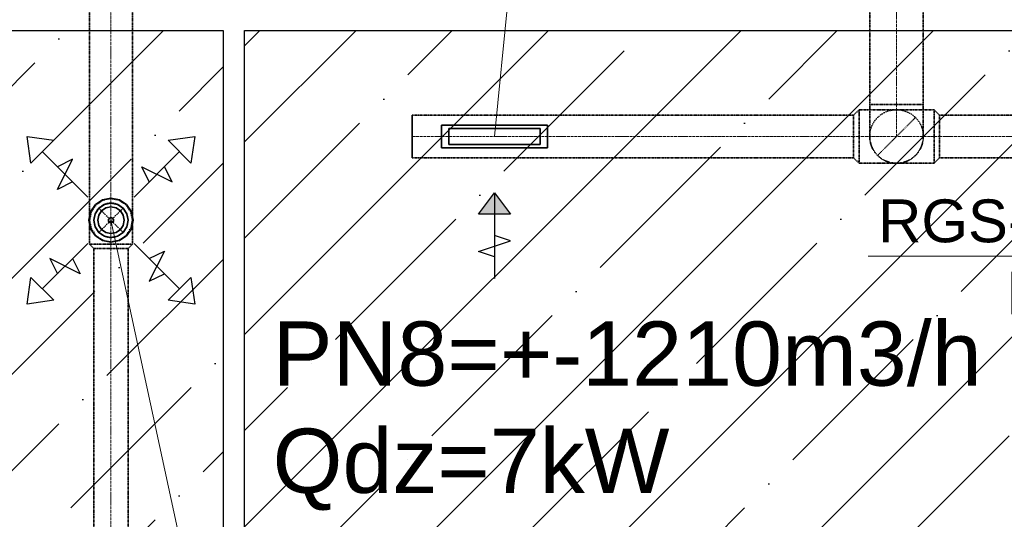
# Model space of a CAD drawing. Header units: millimetres. Extents: x -134161 to 355560, y -27497 to 30328.
# Tile 81 of 95: x 177434 to 182027, y -14941 to -12609. Entities that reach past the tile are written whole.
import ezdxf

# ---------------------------------------------------------------- set-up
doc = ezdxf.new("R2010")
doc.units = ezdxf.units.MM
for name, pattern in [('CenterLine', [17.2, 13, -2, 0.2, -2]), ('HIDDEN', [9.525, 6.35, -3.175]), ('UnderCeiling', [6.7, 4.2, -1, 0.5, -1])]:
    doc.linetypes.add(name, pattern=pattern)
doc.layers.add('AVK-A_uzdevums', color=1, linetype='CONTINUOUS', lineweight=30)
doc.layers.add('AVK-V_uzdevums', color=5, linetype='CONTINUOUS', lineweight=30)
for name, color, linetype in [('Vent-PN6-N-Iekarta', 7, 'CONTINUOUS'), ('Vent-PN6-P-Plusmas bulta', 7, 'CONTINUOUS'), ('Vent-PN7-N-Teksts-', 7, 'CONTINUOUS'), ('Vent-PN7-P', 7, 'CONTINUOUS'), ('Vent-PN7-P-Iekarta', 7, 'CONTINUOUS'), ('Vent-PN7-P-Teksts-', 7, 'CONTINUOUS'), ('Vent-PN8-N', 7, 'CONTINUOUS'), ('Vent-PN8-N-Plusmas bulta', 7, 'CONTINUOUS'), ('Vent-PN8-N-Teksts-', 7, 'CONTINUOUS')]:
    doc.layers.add(name, color=color, linetype=linetype)
doc.styles.add('Arial', font='arial.ttf', dxfattribs={"height": 187.5})
doc.styles.add('PBL', font='arial.ttf')

# ---------------------------------------------------------------- blocks, each defined once
blk = doc.blocks.new('*U1130')
at = {"layer": 'Vent-PN8-N-Teksts-', "color": 7, "linetype": 'Continuous', "lineweight": 15}
for p, q in [((41666.7, 3529.9, 2200), (41551.7, 2971.1, 2200)), ((41551.7, 2971.1, 2200), (39640.2, 2971.1, 2200))]:
    blk.add_line(p, q, dxfattribs=at)
at = {"layer": 'Vent-PN8-N-Teksts-', "color": 7, "linetype": 'Continuous', "lineweight": 25, "style": 'Arial'}
for s, p in [('RGS-0-425-75', (39687.5, 3036.1, 2200)), ('L303', (40285.2, 2699.3, 2200))]:
    blk.add_text(s, height=200, dxfattribs=at).set_placement(p)
blk = doc.blocks.new('*U1131')
at = {"layer": 'Vent-PN8-N-Teksts-', "color": 7, "linetype": 'Continuous', "lineweight": 15}
for p, q in [((37897.9, 3529.9, 2200), (38333.8, 7911.8, 2200)), ((38333.8, 7911.8, 2200), (40245.2, 7911.8, 2200))]:
    blk.add_line(p, q, dxfattribs=at)
at = {"layer": 'Vent-PN8-N-Teksts-', "color": 7, "linetype": 'Continuous', "lineweight": 25, "style": 'Arial'}
for s, p in [('RGS-0-425-75', (38381, 7976.8, 2200)), ('L303', (38978.7, 7640, 2200))]:
    blk.add_text(s, height=200, dxfattribs=at).set_placement(p)
blk = doc.blocks.new('*U1133')
at = {"layer": 'Vent-PN7-N-Teksts-', "color": 7, "linetype": 'Continuous', "lineweight": 15}
for p, q in [((34172.4, 4883, 2300), (34419.1, 4247.1, 2300)), ((34419.1, 4247.1, 2300), (35942.2, 4247.1, 2300))]:
    blk.add_line(p, q, dxfattribs=at)
at = {"layer": 'Vent-PN7-N-Teksts-', "color": 7, "linetype": 'Continuous', "lineweight": 25, "style": 'Arial'}
for s, p in [('URH/A-125', (34466.4, 4312.1, 2300)), ('L100', (34869.9, 3975.3, 2300))]:
    blk.add_text(s, height=200, dxfattribs=at).set_placement(p)
blk = doc.blocks.new('*U1134')
at = {"layer": 'Vent-PN7-N-Teksts-', "color": 7, "linetype": 'Continuous', "lineweight": 15}
for p, q in [((34172.4, 3105.8, 2300), (35197.8, -606.6, 2300)), ((35197.8, -606.6, 2300), (36720.9, -606.6, 2300))]:
    blk.add_line(p, q, dxfattribs=at)
at = {"layer": 'Vent-PN7-N-Teksts-', "color": 7, "linetype": 'Continuous', "lineweight": 25, "style": 'Arial'}
for s, p in [('URH/A-160', (35245.1, -541.6, 2300)), ('L200', (35648.5, -878.4, 2300))]:
    blk.add_text(s, height=200, dxfattribs=at).set_placement(p)
blk = doc.blocks.new('*U1179')
at = {"layer": 'Vent-PN7-P-Teksts-', "color": 7, "linetype": 'Continuous', "lineweight": 15}
for p, q in [((36108.5, 3138.9, 2300), (36913, -597, 2300)), ((36913, -597, 2300), (38125.7, -597, 2300))]:
    blk.add_line(p, q, dxfattribs=at)
at = {"layer": 'Vent-PN7-P-Teksts-', "color": 7, "linetype": 'Continuous', "lineweight": 25, "style": 'Arial'}
for s, p in [('CRL-160', (36960.3, -532, 2300)), ('L200', (37208.6, -868.9, 2300))]:
    blk.add_text(s, height=200, dxfattribs=at).set_placement(p)
blk = doc.blocks.new('*U1502')
at = {"layer": 'Vent-PN8-N-Plusmas bulta', "linetype": 'Continuous', "lineweight": 25}
blk.add_hatch(color=7, dxfattribs=at).paths.add_polyline_path([(37822.9, 3167.4), (37897.9, 3267.4), (37972.9, 3167.4)], flags=0)
at = {"layer": 'Vent-PN8-N-Plusmas bulta', "color": 7, "linetype": 'Continuous', "lineweight": 25}
for p, q in [((37822.9, 3167.4, 2171), (37897.9, 3267.4, 2171)), ((37897.9, 3267.4, 2171), (37897.9, 2867.4, 2171)), ((37897.9, 3267.4, 2171), (37972.9, 3167.4, 2171)), ((37822.9, 2992.4, 2171), (37972.9, 3042.4, 2171)), ((37972.9, 3042.4, 2171), (37897.9, 3067.4, 2171)), ((37897.9, 2967.4, 2171), (37822.9, 2992.4, 2171))]:
    blk.add_line(p, q, dxfattribs=at)
blk.add_3dface([(37822.9, 3167.4, 2171), (37897.9, 3267.4, 2171), (37972.9, 3167.4, 2171)], dxfattribs=at)
blk = doc.blocks.new('*U1504')
at = {"layer": 'Vent-PN8-N', "color": 1, "linetype": 'UnderCeiling', "lineweight": 35}
for p, q in [((39948.2, 3654.9, 2300), (39973.2, 3629.9, 2300)), ((39948.2, 3404.9, 2300), (39973.2, 3429.9, 2300))]:
    blk.add_line(p, q, dxfattribs=at)
at = {"layer": 'Vent-PN8-N', "color": 7, "linetype": 'CenterLine', "lineweight": 18}
blk.add_line((39948.2, 3529.9, 2300), (39973.2, 3529.9, 2300), dxfattribs=at)
at = {"layer": 'Vent-PN8-N', "color": 1, "linetype": 'UnderCeiling', "lineweight": 35, "extrusion": (1, 0, 0)}
for centre, major_axis in [((39948.2, 3529.9, 2300), (0, 125)), ((39973.2, 3529.9, 2300), (0, 100))]:
    blk.add_ellipse(centre, major_axis=major_axis, ratio=1, start_param=0, end_param=3.141593, dxfattribs=at)
blk = doc.blocks.new('*U1505')
at = {"layer": 'Vent-PN8-N', "color": 1, "linetype": 'UnderCeiling', "lineweight": 35}
for p, q in [((39598.2, 3654.9, 2300), (39573.2, 3629.9, 2300)), ((39598.2, 3404.9, 2300), (39573.2, 3429.9, 2300))]:
    blk.add_line(p, q, dxfattribs=at)
at = {"layer": 'Vent-PN8-N', "color": 7, "linetype": 'CenterLine', "lineweight": 18}
blk.add_line((39598.2, 3529.9, 2300), (39573.2, 3529.9, 2300), dxfattribs=at)
at = {"layer": 'Vent-PN8-N', "color": 1, "linetype": 'UnderCeiling', "lineweight": 35, "extrusion": (-1, 0, 0)}
for centre, major_axis in [((39573.2, 3529.9, 2300), (0, -100)), ((39598.2, 3529.9, 2300), (0, -125))]:
    blk.add_ellipse(centre, major_axis=major_axis, ratio=1, start_param=0, end_param=3.141593, dxfattribs=at)
blk = doc.blocks.new('*U1507')
at = {"layer": 'Vent-PN8-N', "color": 1, "linetype": 'UnderCeiling', "lineweight": 35}
for p, q in [((39648.2, 3679.9, 2700), (39648.2, 6398.6, 2700)), ((39898.2, 3679.9, 2700), (39898.2, 6398.6, 2700))]:
    blk.add_line(p, q, dxfattribs=at)
at = {"layer": 'Vent-PN8-N', "color": 7, "linetype": 'CenterLine', "lineweight": 18}
blk.add_line((39773.2, 3679.9, 2700), (39773.2, 6398.6, 2700), dxfattribs=at)
blk = doc.blocks.new('*U1508')
at = {"layer": 'Vent-PN8-N', "color": 7, "linetype": 'UnderCeiling', "lineweight": 18}
blk.add_line((39861.6, 3618.3, 2550), (39684.8, 3441.5, 2550), dxfattribs=at)
at = {"layer": 'Vent-PN8-N', "color": 1, "linetype": 'UnderCeiling', "lineweight": 35, "extrusion": (0, 1, 0)}
blk.add_ellipse((39773.2, 3679.9, 2700), major_axis=(-125, 0), ratio=1, start_param=0, end_param=3.141593, dxfattribs=at)
at = {"layer": 'Vent-PN8-N', "color": 1, "linetype": 'UnderCeiling', "lineweight": 35, "extrusion": (-1, 0, 0)}
for centre in [(39648.2, 3679.9, 2550), (39898.2, 3679.9, 2550)]:
    blk.add_ellipse(centre, major_axis=(0, -150), ratio=1, start_param=0, end_param=1.570796, dxfattribs=at)
at = {"layer": 'Vent-PN8-N', "color": 7, "linetype": 'CenterLine', "lineweight": 18, "extrusion": (-1, 0, 0)}
blk.add_ellipse((39773.2, 3679.9, 2550), major_axis=(0, -150), ratio=1, start_param=0, end_param=1.570796, dxfattribs=at)
at = {"layer": 'Vent-PN8-N', "color": 7, "linetype": 'HIDDEN', "lineweight": -3, "extrusion": (0, 0, -1)}
blk.add_ellipse((39773.2, 3529.9, 2550), major_axis=(-125, 0), ratio=1, start_param=0, end_param=3.141593, dxfattribs=at)
at = {"layer": 'Vent-PN8-N', "color": 1, "linetype": 'UnderCeiling', "lineweight": 35, "extrusion": (0, 0, -1)}
blk.add_ellipse((39773.2, 3529.9, 2550), major_axis=(125, 0), ratio=1, start_param=0, end_param=3.141593, dxfattribs=at)
blk = doc.blocks.new('*U1509')
at = {"layer": 'Vent-PN8-N', "color": 7, "linetype": 'Continuous', "lineweight": -3}
blk.add_line((39773.2, 3529.9, 2493.8), (39773.2, 3529.9, 2492.8), dxfattribs=at)
blk = doc.blocks.new('*U1510')
at = {"layer": 'Vent-PN8-N', "color": 1, "linetype": 'UnderCeiling', "lineweight": 35}
for p, q in [((39948.2, 3654.9, 2300), (39598.2, 3654.9, 2300)), ((39948.2, 3404.9, 2300), (39598.2, 3404.9, 2300))]:
    blk.add_line(p, q, dxfattribs=at)
at = {"layer": 'Vent-PN8-N', "color": 7, "linetype": 'CenterLine', "lineweight": 18}
blk.add_line((39948.2, 3529.9, 2300), (39598.2, 3529.9, 2300), dxfattribs=at)
blk = doc.blocks.new('*U1511')
at = {"layer": 'Vent-PN8-N', "color": 1, "linetype": 'UnderCeiling', "lineweight": 35}
for p, q in [((39973.2, 3629.9, 2300), (42032.1, 3629.9, 2300)), ((39973.2, 3429.9, 2300), (42032.1, 3429.9, 2300))]:
    blk.add_line(p, q, dxfattribs=at)
at = {"layer": 'Vent-PN8-N', "color": 7, "linetype": 'CenterLine', "lineweight": 18}
blk.add_line((39973.2, 3529.9, 2300), (42032.1, 3529.9, 2300), dxfattribs=at)
blk = doc.blocks.new('*U1513')
at = {"layer": 'Vent-PN6-N-Iekarta', "color": 1, "linetype": 'Continuous', "lineweight": 35}
for p, q in [((38145.4, 3582.4, 2186), (37650.4, 3582.4, 2186)), ((37650.4, 3477.4, 2186), (37650.4, 3582.4, 2186)), ((37685.4, 3567.4, 2200.1), (37685.4, 3492.4, 2200.1)), ((38110.4, 3567.4, 2200.1), (37685.4, 3567.4, 2200.1)), ((38110.4, 3492.4, 2200.1), (38110.4, 3567.4, 2200.1)), ((38145.4, 3582.4, 2186), (38145.4, 3477.4, 2186)), ((37685.4, 3492.4, 2200.1), (38110.4, 3492.4, 2200.1)), ((38145.4, 3477.4, 2186), (37650.4, 3477.4, 2186))]:
    blk.add_line(p, q, dxfattribs=at)
blk = doc.blocks.new('*U1515')
at = {"layer": 'Vent-PN8-N', "color": 1, "linetype": 'UnderCeiling', "lineweight": 35}
for p, q in [((37514.2, 3629.9, 2300), (39573.2, 3629.9, 2300)), ((37514.2, 3429.9, 2300), (39573.2, 3429.9, 2300))]:
    blk.add_line(p, q, dxfattribs=at)
at = {"layer": 'Vent-PN8-N', "color": 7, "linetype": 'CenterLine', "lineweight": 18}
blk.add_line((37514.2, 3529.9, 2300), (39573.2, 3529.9, 2300), dxfattribs=at)
blk = doc.blocks.new('*U1516')
at = {"layer": 'Vent-PN8-N', "color": 1, "linetype": 'Continuous', "lineweight": 35}
blk.add_line((37514.2, 3629.9, 2300), (37514.2, 3429.9, 2300), dxfattribs=at)
blk = doc.blocks.new('*U1573')
at = {"layer": 'Vent-PN6-P-Plusmas bulta', "color": 7, "linetype": 'Continuous', "lineweight": 25}
for p, q in [((35735.1, 3406.1, 2269), (35717.5, 3529.9, 2269)), ((35717.5, 3529.9, 2269), (35841.2, 3512.2, 2269)), ((35735.1, 3406.1, 2269), (35717.5, 3529.9, 2269)), ((35717.5, 3529.9, 2269), (35841.2, 3512.2, 2269)), ((35841.2, 3512.2, 2269), (35735.1, 3406.1, 2269)), ((36375.8, 3512.2, 2269), (36499.5, 3529.9, 2269)), ((36375.8, 3512.2, 2269), (36499.5, 3529.9, 2269)), ((36481.8, 3406.1, 2269), (36375.8, 3512.2, 2269)), ((36499.5, 3529.9, 2269), (36481.8, 3406.1, 2269)), ((36499.5, 3529.9, 2269), (36481.8, 3406.1, 2269)), ((36000.3, 3247, 2269), (35788.2, 3459.2, 2269)), ((36216.7, 3247, 2269), (36428.8, 3459.2, 2269)), ((35858.9, 3282.4, 2269), (35929.6, 3423.8, 2269)), ((35929.6, 3423.8, 2269), (35858.9, 3388.5, 2269)), ((36287.4, 3317.8, 2269), (36252, 3388.5, 2269)), ((36252, 3388.5, 2269), (36393.5, 3317.8, 2269)), ((36393.5, 3317.8, 2269), (36358.1, 3388.5, 2269)), ((35929.6, 3317.8, 2269), (35858.9, 3282.4, 2269)), ((36000.3, 3030.7, 2269), (35788.2, 2818.5, 2269)), ((36216.7, 3030.7, 2269), (36428.8, 2818.5, 2269)), ((36287.4, 2960, 2269), (36358.1, 2995.3, 2269)), ((36358.1, 2995.3, 2269), (36287.4, 2853.9, 2269)), ((35964.9, 2889.2, 2269), (35823.5, 2960, 2269)), ((35823.5, 2960, 2269), (35858.9, 2889.2, 2269)), ((35929.6, 2960, 2269), (35964.9, 2889.2, 2269)), ((35717.5, 2747.8, 2269), (35735.1, 2871.6, 2269)), ((35717.5, 2747.8, 2269), (35735.1, 2871.6, 2269)), ((35735.1, 2871.6, 2269), (35841.2, 2765.5, 2269)), ((36287.4, 2853.9, 2269), (36358.1, 2889.2, 2269)), ((36375.8, 2765.5, 2269), (36481.8, 2871.6, 2269)), ((36481.8, 2871.6, 2269), (36499.5, 2747.8, 2269)), ((36481.8, 2871.6, 2269), (36499.5, 2747.8, 2269)), ((35841.2, 2765.5, 2269), (35717.5, 2747.8, 2269)), ((35841.2, 2765.5, 2269), (35717.5, 2747.8, 2269)), ((36499.5, 2747.8, 2269), (36375.8, 2765.5, 2269)), ((36499.5, 2747.8, 2269), (36375.8, 2765.5, 2269))]:
    blk.add_line(p, q, dxfattribs=at)
blk = doc.blocks.new('*U1575')
at = {"layer": 'Vent-PN7-P', "color": 5, "linetype": 'UnderCeiling', "lineweight": 35}
for p, q in [((36008.5, 3026.9, 2600), (36028.5, 3006.9, 2600)), ((36208.5, 3026.9, 2600), (36188.5, 3006.9, 2600))]:
    blk.add_line(p, q, dxfattribs=at)
at = {"layer": 'Vent-PN7-P', "color": 7, "linetype": 'CenterLine', "lineweight": 18}
blk.add_line((36108.5, 3026.9, 2600), (36108.5, 3006.9, 2600), dxfattribs=at)
at = {"layer": 'Vent-PN7-P', "color": 5, "linetype": 'UnderCeiling', "lineweight": 35, "extrusion": (0, -1, 0)}
for centre, major_axis in [((36108.5, 3026.9, 2600), (100, 0)), ((36108.5, 3006.9, 2600), (80, 0))]:
    blk.add_ellipse(centre, major_axis=major_axis, ratio=1, start_param=0, end_param=3.141593, dxfattribs=at)
blk = doc.blocks.new('*U1576')
at = {"layer": 'Vent-PN7-P', "color": 5, "linetype": 'UnderCeiling', "lineweight": 35}
for p, q in [((36008.5, 3026.9, 2600), (36008.5, 3250.9, 2600)), ((36208.5, 3026.9, 2600), (36208.5, 3250.9, 2600))]:
    blk.add_line(p, q, dxfattribs=at)
at = {"layer": 'Vent-PN7-P', "color": 7, "linetype": 'CenterLine', "lineweight": 18}
blk.add_line((36108.5, 3026.9, 2600), (36108.5, 3250.9, 2600), dxfattribs=at)
at = {"layer": 'Vent-PN7-P', "color": 7, "linetype": 'HIDDEN', "lineweight": -3}
for p, q in [((36051.9, 3195.4, 2476), (36165.1, 3082.3, 2476)), ((36165.1, 3195.4, 2476), (36051.9, 3082.3, 2476))]:
    blk.add_line(p, q, dxfattribs=at)
at = {"layer": 'Vent-PN7-P', "color": 7, "linetype": 'HIDDEN', "lineweight": -3, "extrusion": (0, 0, -1)}
blk.add_circle((-36108.5, 3138.9, -2476), 80, dxfattribs=at)
blk = doc.blocks.new('*U1577')
at = {"layer": 'Vent-PN7-P', "color": 5, "linetype": 'UnderCeiling', "lineweight": 35}
for p, q in [((36028.5, 3006.9, 2600), (36028.5, 1267.5, 2600)), ((36188.5, 3006.9, 2600), (36188.5, 1267.5, 2600))]:
    blk.add_line(p, q, dxfattribs=at)
at = {"layer": 'Vent-PN7-P', "color": 7, "linetype": 'CenterLine', "lineweight": 18}
blk.add_line((36108.5, 3006.9, 2600), (36108.5, 1267.5, 2600), dxfattribs=at)
blk = doc.blocks.new('*U1578')
at = {"layer": 'Vent-PN7-P-Iekarta', "color": 5, "linetype": 'Continuous', "lineweight": 35}
for p, q in [((36069.1, 3234, 2300), (36035.7, 3211.7, 2300)), ((36108.5, 3241.9, 2300), (36069.1, 3234, 2300)), ((36108.5, 3218.9, 2353), (36077.9, 3212.8, 2353)), ((36108.5, 3218.9, 2300), (36077.9, 3212.8, 2300)), ((36147.9, 3234, 2300), (36108.5, 3241.9, 2300)), ((36139.1, 3212.8, 2353), (36108.5, 3218.9, 2353)), ((36139.1, 3212.8, 2300), (36108.5, 3218.9, 2300)), ((36181.3, 3211.7, 2300), (36147.9, 3234, 2300)), ((36013.3, 3178.3, 2300), (36005.5, 3138.9, 2300)), ((36035.7, 3211.7, 2300), (36013.3, 3178.3, 2300)), ((36034.6, 3169.5, 2353), (36028.5, 3138.9, 2353)), ((36034.6, 3169.5, 2300), (36028.5, 3138.9, 2300)), ((36051.9, 3195.4, 2353), (36034.6, 3169.5, 2353)), ((36051.9, 3195.4, 2300), (36034.6, 3169.5, 2300)), ((36064.7, 3182.7, 2290), (36051.2, 3162.6, 2290)), ((36064.7, 3182.7, 2361), (36051.2, 3162.6, 2361)), ((36077.9, 3212.8, 2353), (36051.9, 3195.4, 2353)), ((36077.9, 3212.8, 2300), (36051.9, 3195.4, 2300)), ((36084.8, 3196.1, 2290), (36064.7, 3182.7, 2290)), ((36084.8, 3196.1, 2361), (36064.7, 3182.7, 2361)), ((36108.5, 3200.9, 2290), (36084.8, 3196.1, 2290)), ((36108.5, 3200.9, 2361), (36084.8, 3196.1, 2361)), ((36132.2, 3196.1, 2290), (36108.5, 3200.9, 2290)), ((36132.2, 3196.1, 2361), (36108.5, 3200.9, 2361)), ((36152.3, 3182.7, 2290), (36132.2, 3196.1, 2290)), ((36152.3, 3182.7, 2361), (36132.2, 3196.1, 2361)), ((36165.1, 3195.4, 2353), (36139.1, 3212.8, 2353)), ((36165.1, 3195.4, 2300), (36139.1, 3212.8, 2300)), ((36165.8, 3162.6, 2290), (36152.3, 3182.7, 2290)), ((36165.8, 3162.6, 2361), (36152.3, 3182.7, 2361)), ((36182.4, 3169.5, 2353), (36165.1, 3195.4, 2353)), ((36182.4, 3169.5, 2300), (36165.1, 3195.4, 2300)), ((36203.7, 3178.3, 2300), (36181.3, 3211.7, 2300)), ((36188.5, 3138.9, 2353), (36182.4, 3169.5, 2353)), ((36188.5, 3138.9, 2300), (36182.4, 3169.5, 2300)), ((36211.5, 3138.9, 2300), (36203.7, 3178.3, 2300)), ((36005.5, 3138.9, 2300), (36013.3, 3099.4, 2300)), ((36028.5, 3138.9, 2353), (36034.6, 3108.2, 2353)), ((36028.5, 3138.9, 2300), (36034.6, 3108.2, 2300)), ((36051.2, 3162.6, 2290), (36046.5, 3138.9, 2290)), ((36051.2, 3162.6, 2361), (36046.5, 3138.9, 2361)), ((36046.5, 3138.9, 2290), (36051.2, 3115.1, 2290)), ((36046.5, 3138.9, 2361), (36051.2, 3115.1, 2361)), ((36097.4, 3143.5, 2284), (36096.5, 3138.9, 2284)), ((36096.5, 3138.9, 2284), (36097.4, 3134.3, 2284)), ((36100, 3147.3, 2284), (36097.4, 3143.5, 2284)), ((36097.4, 3134.3, 2284), (36100, 3130.4, 2284)), ((36103.9, 3149.9, 2284), (36100, 3147.3, 2284)), ((36100, 3130.4, 2284), (36103.9, 3127.8, 2284)), ((36108.5, 3150.9, 2284), (36103.9, 3149.9, 2284)), ((36103.9, 3127.8, 2284), (36108.5, 3126.9, 2284)), ((36113.1, 3149.9, 2284), (36108.5, 3150.9, 2284)), ((36108.5, 3126.9, 2284), (36113.1, 3127.8, 2284)), ((36117, 3147.3, 2284), (36113.1, 3149.9, 2284)), ((36113.1, 3127.8, 2284), (36117, 3130.4, 2284)), ((36119.6, 3143.5, 2284), (36117, 3147.3, 2284)), ((36117, 3130.4, 2284), (36119.6, 3134.3, 2284)), ((36120.5, 3138.9, 2284), (36119.6, 3143.5, 2284)), ((36119.6, 3134.3, 2284), (36120.5, 3138.9, 2284)), ((36170.5, 3138.9, 2290), (36165.8, 3162.6, 2290)), ((36170.5, 3138.9, 2361), (36165.8, 3162.6, 2361)), ((36165.8, 3115.1, 2290), (36170.5, 3138.9, 2290)), ((36165.8, 3115.1, 2361), (36170.5, 3138.9, 2361)), ((36182.4, 3108.2, 2353), (36188.5, 3138.9, 2353)), ((36182.4, 3108.2, 2300), (36188.5, 3138.9, 2300)), ((36203.7, 3099.4, 2300), (36211.5, 3138.9, 2300)), ((36013.3, 3099.4, 2300), (36035.7, 3066, 2300)), ((36034.6, 3108.2, 2353), (36051.9, 3082.3, 2353)), ((36034.6, 3108.2, 2300), (36051.9, 3082.3, 2300)), ((36051.2, 3115.1, 2290), (36064.7, 3095, 2290)), ((36051.2, 3115.1, 2361), (36064.7, 3095, 2361)), ((36051.9, 3082.3, 2353), (36077.9, 3064.9, 2353)), ((36051.9, 3082.3, 2300), (36077.9, 3064.9, 2300)), ((36064.7, 3095, 2290), (36084.8, 3081.6, 2290)), ((36064.7, 3095, 2361), (36084.8, 3081.6, 2361)), ((36084.8, 3081.6, 2290), (36108.5, 3076.9, 2290)), ((36084.8, 3081.6, 2361), (36108.5, 3076.9, 2361)), ((36108.5, 3076.9, 2290), (36132.2, 3081.6, 2290)), ((36108.5, 3076.9, 2361), (36132.2, 3081.6, 2361)), ((36132.2, 3081.6, 2290), (36152.3, 3095, 2290)), ((36132.2, 3081.6, 2361), (36152.3, 3095, 2361)), ((36139.1, 3064.9, 2353), (36165.1, 3082.3, 2353)), ((36139.1, 3064.9, 2300), (36165.1, 3082.3, 2300)), ((36152.3, 3095, 2290), (36165.8, 3115.1, 2290)), ((36152.3, 3095, 2361), (36165.8, 3115.1, 2361)), ((36165.1, 3082.3, 2353), (36182.4, 3108.2, 2353)), ((36165.1, 3082.3, 2300), (36182.4, 3108.2, 2300)), ((36181.3, 3066, 2300), (36203.7, 3099.4, 2300)), ((36035.7, 3066, 2300), (36069.1, 3043.7, 2300)), ((36069.1, 3043.7, 2300), (36108.5, 3035.9, 2300)), ((36077.9, 3064.9, 2353), (36108.5, 3058.9, 2353)), ((36077.9, 3064.9, 2300), (36108.5, 3058.9, 2300)), ((36108.5, 3058.9, 2353), (36139.1, 3064.9, 2353)), ((36108.5, 3058.9, 2300), (36139.1, 3064.9, 2300)), ((36108.5, 3035.9, 2300), (36147.9, 3043.7, 2300)), ((36147.9, 3043.7, 2300), (36181.3, 3066, 2300))]:
    blk.add_line(p, q, dxfattribs=at)
at = {"layer": 'Vent-PN7-P-Iekarta', "color": 7, "linetype": 'HIDDEN', "lineweight": -3}
for p, q in [((36070.2, 3231.2, 2275), (36037.8, 3209.6, 2275)), ((36070.2, 3231.2, 2269), (36037.8, 3209.6, 2269)), ((36108.5, 3238.9, 2275), (36070.2, 3231.2, 2275)), ((36108.5, 3238.9, 2269), (36070.2, 3231.2, 2269)), ((36146.8, 3231.2, 2275), (36108.5, 3238.9, 2275)), ((36146.8, 3231.2, 2269), (36108.5, 3238.9, 2269)), ((36179.2, 3209.6, 2275), (36146.8, 3231.2, 2275)), ((36179.2, 3209.6, 2269), (36146.8, 3231.2, 2269)), ((36016.1, 3177.1, 2275), (36008.5, 3138.9, 2275)), ((36016.1, 3177.1, 2269), (36008.5, 3138.9, 2269)), ((36037.8, 3209.6, 2275), (36016.1, 3177.1, 2275)), ((36037.8, 3209.6, 2269), (36016.1, 3177.1, 2269)), ((36200.9, 3177.1, 2275), (36179.2, 3209.6, 2275)), ((36200.9, 3177.1, 2269), (36179.2, 3209.6, 2269)), ((36208.5, 3138.9, 2275), (36200.9, 3177.1, 2275)), ((36208.5, 3138.9, 2269), (36200.9, 3177.1, 2269)), ((36008.5, 3138.9, 2275), (36016.1, 3100.6, 2275)), ((36008.5, 3138.9, 2269), (36016.1, 3100.6, 2269)), ((36200.9, 3100.6, 2275), (36208.5, 3138.9, 2275)), ((36200.9, 3100.6, 2269), (36208.5, 3138.9, 2269)), ((36016.1, 3100.6, 2275), (36037.8, 3068.1, 2275)), ((36016.1, 3100.6, 2269), (36037.8, 3068.1, 2269)), ((36179.2, 3068.1, 2275), (36200.9, 3100.6, 2275)), ((36179.2, 3068.1, 2269), (36200.9, 3100.6, 2269)), ((36037.8, 3068.1, 2275), (36070.2, 3046.5, 2275)), ((36037.8, 3068.1, 2269), (36070.2, 3046.5, 2269)), ((36070.2, 3046.5, 2275), (36108.5, 3038.9, 2275)), ((36070.2, 3046.5, 2269), (36108.5, 3038.9, 2269)), ((36108.5, 3038.9, 2275), (36146.8, 3046.5, 2275)), ((36108.5, 3038.9, 2269), (36146.8, 3046.5, 2269)), ((36146.8, 3046.5, 2275), (36179.2, 3068.1, 2275)), ((36146.8, 3046.5, 2269), (36179.2, 3068.1, 2269))]:
    blk.add_line(p, q, dxfattribs=at)
at = {"layer": 'Vent-PN7-P-Iekarta', "color": 5, "linetype": 'Continuous', "lineweight": 35}
blk.add_circle((36108.5, 3138.9, 2284), 12, dxfattribs=at)
blk = doc.blocks.new('*U1579')
at = {"layer": 'Vent-PN7-P', "color": 7, "linetype": 'Continuous', "lineweight": -3}
blk.add_line((36108.5, 3138.9, 2388), (36108.5, 3138.9, 2387), dxfattribs=at)
blk = doc.blocks.new('*U1583')
at = {"layer": 'Vent-PN7-P', "color": 5, "linetype": 'UnderCeiling', "lineweight": 35}
for p, q in [((36008.5, 5673.4, 2600), (36008.5, 3250.9, 2600)), ((36208.5, 5673.4, 2600), (36208.5, 3250.9, 2600))]:
    blk.add_line(p, q, dxfattribs=at)
at = {"layer": 'Vent-PN7-P', "color": 7, "linetype": 'CenterLine', "lineweight": 18}
blk.add_line((36108.5, 5673.4, 2600), (36108.5, 3250.9, 2600), dxfattribs=at)

msp = doc.modelspace()

# ---------------------------------------------------------------- hatches: boundary and pattern name
at = {"layer": 'AVK-A_uzdevums'}
h = msp.add_hatch(dxfattribs=at)
h.set_pattern_fill('ANSI36', color=256, scale=100)
h.set_pattern_definition([(45, (141751.17, -16683.6), (168.3798, 617.3926), [793.75, -158.75, 0, -158.75])])
h.paths.add_polyline_path([(175483.8, -12658.6), (178383.6, -12658.6), (178383.6, -16002.9), (178168.4, -16002.9), (178168.4, -16436.7), (175483.8, -16436.7)])
h = msp.add_hatch(dxfattribs=at)
h.set_pattern_fill('ANSI35', color=256, scale=100)
h.set_pattern_definition([(45, (141751.17, -16683.6), (-449.013, 449.013), []), (45, (142200.2, -16683.6), (-449.013, 449.013), [793.75, -158.75, 0, -158.75])])
h.paths.add_polyline_path([(178482.4, -12658.6), (184320.8, -12658.6), (184320.8, -15981.6), (184105.6, -15981.6), (184105.6, -16436.7), (178669.3, -16436.7), (178669.3, -16002.9), (178482.4, -16002.9)])

# ---------------------------------------------------------------- linework, layer by layer
for points in [[(175483.8, -12658.6), (178383.6, -12658.6), (178383.6, -16002.9), (178168.4, -16002.9), (178168.4, -16436.7), (175483.8, -16436.7)], [(178482.4, -12658.6), (184320.8, -12658.6), (184320.8, -15981.6), (184105.6, -15981.6), (184105.6, -16436.7), (178669.3, -16436.7), (178669.3, -16002.9), (178482.4, -16002.9)]]:
    msp.add_lwpolyline(points, close=True, dxfattribs=at)

# ---------------------------------------------------------------- block references
at = {"layer": 'Vent-PN6-N-Iekarta'}
msp.add_blockref('*U1513', (141751.2, -16683.6), dxfattribs=at)
at = {"layer": 'Vent-PN6-P-Plusmas bulta'}
msp.add_blockref('*U1573', (141751.2, -16683.6), dxfattribs=at)
at = {"layer": 'Vent-PN7-N-Teksts-'}
for name in ['*U1133', '*U1134']:
    msp.add_blockref(name, (141751.2, -16683.6), dxfattribs=at)
at = {"layer": 'Vent-PN7-P'}
for name in ['*U1583', '*U1576', '*U1579', '*U1575', '*U1577']:
    msp.add_blockref(name, (141751.2, -16683.6), dxfattribs=at)
at = {"layer": 'Vent-PN7-P-Iekarta'}
msp.add_blockref('*U1578', (141751.2, -16683.6), dxfattribs=at)
at = {"layer": 'Vent-PN7-P-Teksts-'}
msp.add_blockref('*U1179', (141751.2, -16683.6), dxfattribs=at)
at = {"layer": 'Vent-PN8-N'}
for name in ['*U1507', '*U1505', '*U1510', '*U1508', '*U1504', '*U1515', '*U1516', '*U1511', '*U1509']:
    msp.add_blockref(name, (141751.2, -16683.6), dxfattribs=at)
at = {"layer": 'Vent-PN8-N-Plusmas bulta'}
msp.add_blockref('*U1502', (141751.2, -16683.6), dxfattribs=at)
at = {"layer": 'Vent-PN8-N-Teksts-'}
for name in ['*U1131', '*U1130']:
    msp.add_blockref(name, (141751.2, -16683.6), dxfattribs=at)

# ---------------------------------------------------------------- texts
at = {"layer": 'AVK-V_uzdevums', "insert": (178613.8, -14017.1), "char_height": 300, "width": 1929.168, "attachment_point": 1, "style": 'PBL'}
msp.add_mtext('{\\fArial|b0|i0|c186|p34;PN8=+-1210m3/h\\PQdz=7kW}', dxfattribs=at)

doc.saveas('drawing.dxf')
